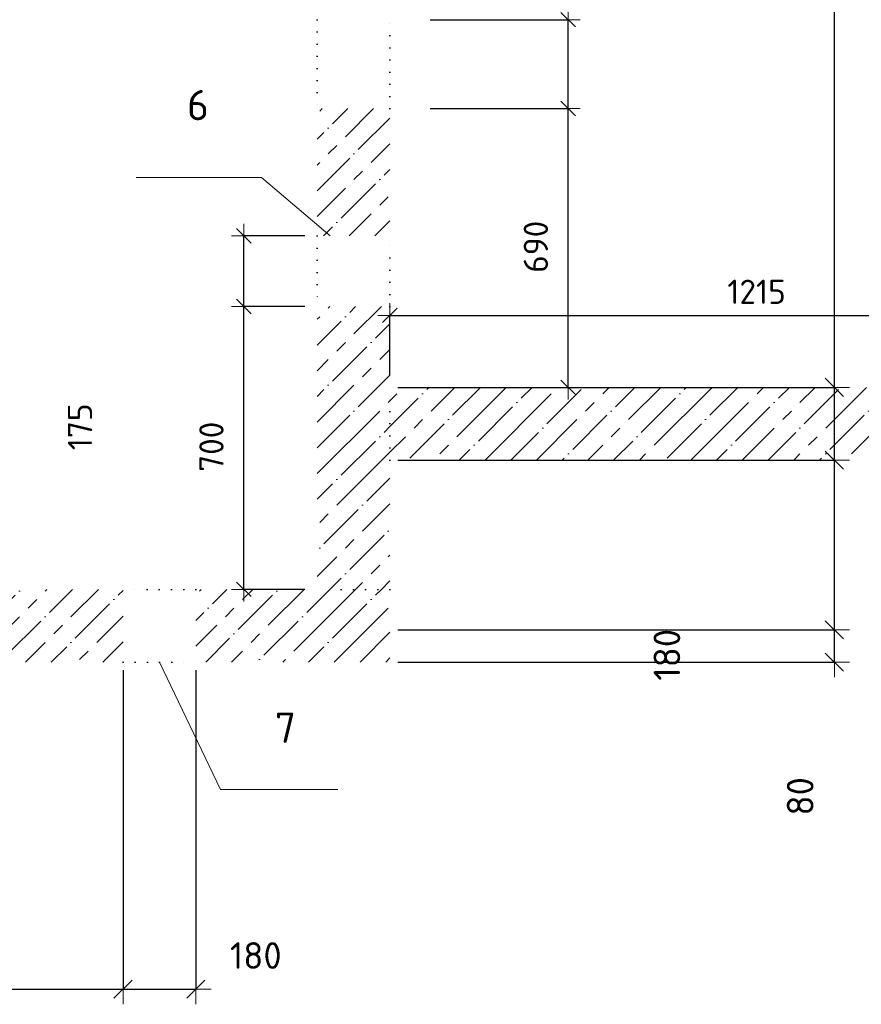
# Model space of a CAD drawing. Header units: millimetres. Extents: x 24180 to 99386, y -42598 to 25936.
# Tile 27 of 41: x 57244 to 59326, y 7473 to 9910. Entities that reach past the tile are written whole.
import ezdxf

# ---------------------------------------------------------------- set-up
doc = ezdxf.new("R2010")
doc.units = ezdxf.units.MM
doc.header["$PDMODE"] = 65
doc.linetypes.add('______5', pattern=[330, 240, -30, 30, -30])
doc.linetypes.add('______9', pattern=[30, 0, -30])
for name, color, linetype, lineweight in [('Standard', 7, 'Continuous', 25), ('Размерная линия_ общее', 7, 'Continuous', 13), ('Размерная линия_ общее_1', 7, 'Continuous', 13), ('Стена_ общее', 7, 'Continuous', 35)]:
    doc.layers.add(name, color=color, linetype=linetype, lineweight=lineweight)
doc.layers.add('Осевая линия_ общее', color=7, linetype='______5', lineweight=13, true_color=0xa0a0a0)
doc.styles.add('ISOCPEUR', font='ISOCPEUR')
doc.dimstyles.new('DIMSTYLE_10', dxfattribs={"dimtxt": 66, "dimasz": 75, "dimexe": 0, "dimexo": 0, "dimgap": 33, "dimtad": 0, "dimdec": 0, "dimrnd": 5, "dimzin": 12, "dimdsep": 46, "dimtxsty": 'ISOCPEUR', "dimblk1": 'ALL_ML_STRICH', "dimblk2": 'ALL_ML_STRICH', "dimsah": 1, "dimcen": 0, "dimclrd": 7, "dimclre": 256, "dimclrt": 7, "dimadec": 0, "dimazin": 0, "dimtfac": 1, "dimtdec": 0, "dimtix": 1, "dimtmove": 2, "dimatfit": 3, "dimfxl": 0, "dimtzin": 0, "dimlwd": 0, "dimlwe": -3, "dimarcsym": 0})
doc.dimstyles.new('DIMSTYLE_12', dxfattribs={"dimtxt": 60, "dimasz": 60, "dimexe": 0, "dimexo": 0, "dimgap": 30, "dimtad": 2, "dimdec": 0, "dimrnd": 5, "dimzin": 12, "dimdsep": 46, "dimtxsty": 'ISOCPEUR', "dimblk1": 'ALL_ML_STRICH', "dimblk2": 'ALL_ML_STRICH', "dimsah": 1, "dimcen": 0, "dimclrd": 7, "dimclre": 256, "dimclrt": 7, "dimadec": 0, "dimazin": 0, "dimtfac": 1, "dimtdec": 0, "dimtix": 1, "dimtmove": 2, "dimatfit": 3, "dimfxl": 0, "dimtzin": 0, "dimlwd": 0, "dimlwe": -3, "dimarcsym": 0})
doc.dimstyles.new('DIMSTYLE_14', dxfattribs={"dimtxt": 60, "dimasz": 60, "dimexe": 0, "dimexo": 0, "dimgap": 30, "dimtad": 0, "dimdec": 0, "dimrnd": 5, "dimzin": 12, "dimdsep": 46, "dimtxsty": 'ISOCPEUR', "dimblk1": 'ALL_ML_STRICH', "dimblk2": 'ALL_ML_STRICH', "dimsah": 1, "dimcen": 0, "dimclrd": 7, "dimclre": 256, "dimclrt": 7, "dimadec": 0, "dimazin": 0, "dimtfac": 1, "dimtdec": 0, "dimtix": 1, "dimtmove": 2, "dimatfit": 3, "dimfxl": 0, "dimtzin": 0, "dimlwd": 0, "dimlwe": -3, "dimarcsym": 0})
doc.dimstyles.new('DIMSTYLE_5', dxfattribs={"dimtxt": 66, "dimasz": 75, "dimexe": 0, "dimexo": 0, "dimgap": 33, "dimtad": 2, "dimdec": 0, "dimrnd": 5, "dimzin": 12, "dimdsep": 46, "dimtxsty": 'ISOCPEUR', "dimblk1": 'ALL_ML_STRICH', "dimblk2": 'ALL_ML_STRICH', "dimsah": 1, "dimcen": 0, "dimclrd": 7, "dimclre": 256, "dimclrt": 7, "dimadec": 0, "dimazin": 0, "dimtfac": 1, "dimtdec": 0, "dimtix": 1, "dimtmove": 2, "dimatfit": 3, "dimfxl": 0, "dimtzin": 0, "dimlwd": 0, "dimlwe": -3, "dimarcsym": 0})
doc.dimstyles.new('DIMSTYLE_7', dxfattribs={"dimtxt": 66, "dimasz": 75, "dimexe": 0, "dimexo": 0, "dimgap": 33, "dimtad": 2, "dimdec": 0, "dimrnd": 5, "dimzin": 12, "dimdsep": 46, "dimtxsty": 'ISOCPEUR', "dimblk1": 'ALL_ML_STRICH', "dimblk2": 'ALL_ML_STRICH', "dimsah": 1, "dimcen": 0, "dimclrd": 7, "dimclre": 256, "dimclrt": 7, "dimadec": 0, "dimazin": 0, "dimtfac": 1, "dimtdec": 0, "dimtix": 1, "dimtmove": 2, "dimatfit": 3, "dimfxl": 0, "dimtvp": 1.2, "dimtzin": 0, "dimlwd": 0, "dimlwe": -3, "dimarcsym": 0})
pattern_1 = [(45, (0, 0), (-63.63961, 63.63961), [120, -15, 0, -15]), (45, (-31.82, 31.82), (-63.63961, 63.63961), [240, -30, 30, -30])]

# ---------------------------------------------------------------- blocks, each defined once
blk = doc.blocks.new('ALL_ML_STRICH')
at = {"color": 0, "linetype": 'ByBlock', "lineweight": -2}
for p, q in [((0, -0.5), (0, 0.5)), ((-1, 0), (0.5, 0)), ((-0.3, -0.3), (0.3, 0.3))]:
    blk.add_line(p, q, dxfattribs=at)
blk = doc.blocks.new('*D156')
at = {"layer": 'DEFPOINTS', "color": 7, "linetype": 'Continuous', "lineweight": 13, "transparency": 33554687}
for p in [(58160, 8400), (58160, 8320), (59259.5, 8320)]:
    blk.add_point(p, dxfattribs=at)
at = {"layer": 'Размерная линия_ общее', "color": 253, "linetype": 'Continuous', "lineweight": -2, "true_color": 0xa0a0a0, "transparency": 33554687}
for p, q in [((58180, 8400), (59259.5, 8400)), ((58180, 8320), (59259.5, 8320))]:
    blk.add_line(p, q, dxfattribs=at)
at = {"layer": 'Размерная линия_ общее', "color": 7, "linetype": 'Continuous', "lineweight": -2, "transparency": 33554687}
blk.add_line((59259.5, 8320), (59259.5, 8400), dxfattribs=at)
at = {"layer": 'Размерная линия_ общее', "color": 7, "linetype": 'Continuous', "lineweight": 13, "transparency": 33554687, "xscale": 75, "yscale": 75, "zscale": 75}
for p, rotation in [((59259.5, 8400), 90), ((59259.5, 8320), 270)]:
    blk.add_blockref('ALL_ML_STRICH', p, dxfattribs=dict(at, rotation=rotation))
at = {"layer": 'Размерная линия_ общее', "color": 7, "linetype": 'Continuous', "lineweight": 13, "transparency": 33554687, "insert": (59174.8, 7987.8), "char_height": 66, "width": 132, "attachment_point": 5, "rotation": 90, "style": 'ISOCPEUR'}
blk.add_mtext('\\A1;{80}', dxfattribs=at)
blk = doc.blocks.new('*D157')
at = {"layer": 'DEFPOINTS', "color": 7, "linetype": 'Continuous', "lineweight": 13, "transparency": 33554687}
for p in [(58160, 8820), (58160, 8400), (59259.5, 8400)]:
    blk.add_point(p, dxfattribs=at)
at = {"layer": 'Размерная линия_ общее', "color": 253, "linetype": 'Continuous', "lineweight": -2, "true_color": 0xa0a0a0, "transparency": 33554687}
for p, q in [((58180, 8820), (59259.5, 8820)), ((58180, 8400), (59259.5, 8400))]:
    blk.add_line(p, q, dxfattribs=at)
at = {"layer": 'Размерная линия_ общее', "color": 7, "linetype": 'Continuous', "lineweight": -2, "transparency": 33554687}
blk.add_line((59259.5, 8400), (59259.5, 8820), dxfattribs=at)
at = {"layer": 'Размерная линия_ общее', "color": 7, "linetype": 'Continuous', "lineweight": 13, "transparency": 33554687, "xscale": 75, "yscale": 75, "zscale": 75}
for p, rotation in [((59259.5, 8820), 90), ((59259.5, 8400), 270)]:
    blk.add_blockref('ALL_ML_STRICH', p, dxfattribs=dict(at, rotation=rotation))
at = {"layer": 'Размерная линия_ общее', "color": 7, "linetype": 'Continuous', "lineweight": 13, "transparency": 33554687, "insert": (59606.8, 8004.3), "char_height": 66, "width": 198, "attachment_point": 5, "rotation": 90, "style": 'ISOCPEUR'}
blk.add_mtext('\\A1;{420}', dxfattribs=at)
blk = doc.blocks.new('*D158')
at = {"layer": 'DEFPOINTS', "color": 7, "linetype": 'Continuous', "lineweight": 13, "transparency": 33554687}
for p in [(58160, 9000), (58160, 8820), (59259.5, 8820)]:
    blk.add_point(p, dxfattribs=at)
at = {"layer": 'Размерная линия_ общее', "color": 253, "linetype": 'Continuous', "lineweight": -2, "true_color": 0xa0a0a0, "transparency": 33554687}
for p, q in [((58180, 9000), (59259.5, 9000)), ((58180, 8820), (59259.5, 8820))]:
    blk.add_line(p, q, dxfattribs=at)
at = {"layer": 'Размерная линия_ общее', "color": 7, "linetype": 'Continuous', "lineweight": -2, "transparency": 33554687}
blk.add_line((59259.5, 8820), (59259.5, 9000), dxfattribs=at)
at = {"layer": 'Размерная линия_ общее', "color": 7, "linetype": 'Continuous', "lineweight": 13, "transparency": 33554687, "xscale": 75, "yscale": 75, "zscale": 75}
for p, rotation in [((59259.5, 9000), 90), ((59259.5, 8820), 270)]:
    blk.add_blockref('ALL_ML_STRICH', p, dxfattribs=dict(at, rotation=rotation))
at = {"layer": 'Размерная линия_ общее', "color": 7, "linetype": 'Continuous', "lineweight": 13, "transparency": 33554687, "insert": (58845.2, 8338.1), "char_height": 66, "width": 198, "attachment_point": 5, "rotation": 90, "style": 'ISOCPEUR'}
blk.add_mtext('\\A1;{180}', dxfattribs=at)
blk = doc.blocks.new('*D159')
at = {"layer": 'DEFPOINTS', "color": 7, "linetype": 'Continuous', "lineweight": 13, "transparency": 33554687}
for p in [(58160, 13900), (58160, 9000), (59259.5, 9000)]:
    blk.add_point(p, dxfattribs=at)
at = {"layer": 'Размерная линия_ общее', "color": 253, "linetype": 'Continuous', "lineweight": -2, "true_color": 0xa0a0a0, "transparency": 33554687}
for p, q in [((58180, 13900), (59259.5, 13900)), ((58180, 9000), (59259.5, 9000))]:
    blk.add_line(p, q, dxfattribs=at)
at = {"layer": 'Размерная линия_ общее', "color": 7, "linetype": 'Continuous', "lineweight": -2, "transparency": 33554687}
blk.add_line((59259.5, 9000), (59259.5, 13900), dxfattribs=at)
at = {"layer": 'Размерная линия_ общее', "color": 7, "linetype": 'Continuous', "lineweight": 13, "transparency": 33554687, "xscale": 75, "yscale": 75, "zscale": 75}
for p, rotation in [((59259.5, 13900), 90), ((59259.5, 9000), 270)]:
    blk.add_blockref('ALL_ML_STRICH', p, dxfattribs=dict(at, rotation=rotation))
at = {"layer": 'Размерная линия_ общее', "color": 7, "linetype": 'Continuous', "lineweight": 13, "transparency": 33554687, "insert": (59176.5, 11710), "char_height": 66, "width": 264, "attachment_point": 5, "rotation": 90, "style": 'ISOCPEUR'}
blk.add_mtext('\\A1;{4900}', dxfattribs=at)
blk = doc.blocks.new('*D165')
at = {"layer": 'DEFPOINTS', "color": 7, "linetype": 'Continuous', "lineweight": 13, "transparency": 33554687}
for p in [(56710, 8320), (57500, 8320), (56710, 7510.6)]:
    blk.add_point(p, dxfattribs=at)
at = {"layer": 'Размерная линия_ общее', "color": 253, "linetype": 'Continuous', "lineweight": -2, "true_color": 0xa0a0a0, "transparency": 33554687}
for p, q in [((56710, 8300), (56710, 7510.6)), ((57500, 8300), (57500, 7510.6))]:
    blk.add_line(p, q, dxfattribs=at)
at = {"layer": 'Размерная линия_ общее', "color": 7, "linetype": 'Continuous', "lineweight": -2, "transparency": 33554687}
blk.add_line((56710, 7510.6), (57500, 7510.6), dxfattribs=at)
at = {"layer": 'Размерная линия_ общее', "color": 7, "linetype": 'Continuous', "lineweight": 13, "transparency": 33554687, "xscale": 75, "yscale": 75, "zscale": 75, "rotation": 180}
blk.add_blockref('ALL_ML_STRICH', (56710, 7510.6), dxfattribs=at)
at = {"layer": 'Размерная линия_ общее', "color": 7, "linetype": 'Continuous', "lineweight": 13, "transparency": 33554687, "xscale": 75, "yscale": 75, "zscale": 75}
blk.add_blockref('ALL_ML_STRICH', (57500, 7510.6), dxfattribs=at)
at = {"layer": 'Размерная линия_ общее', "color": 7, "linetype": 'Continuous', "lineweight": 13, "transparency": 33554687, "insert": (57108.3, 7593.6), "char_height": 66, "width": 198, "attachment_point": 5, "style": 'ISOCPEUR'}
blk.add_mtext('\\A1;{790}', dxfattribs=at)
blk = doc.blocks.new('*D166')
at = {"layer": 'DEFPOINTS', "color": 7, "linetype": 'Continuous', "lineweight": 13, "transparency": 33554687}
for p in [(57500, 8320), (57680, 8320), (57500, 7510.6)]:
    blk.add_point(p, dxfattribs=at)
at = {"layer": 'Размерная линия_ общее', "color": 253, "linetype": 'Continuous', "lineweight": -2, "true_color": 0xa0a0a0, "transparency": 33554687}
for p, q in [((57500, 8300), (57500, 7510.6)), ((57680, 8300), (57680, 7510.6))]:
    blk.add_line(p, q, dxfattribs=at)
at = {"layer": 'Размерная линия_ общее', "color": 7, "linetype": 'Continuous', "lineweight": -2, "transparency": 33554687}
blk.add_line((57500, 7510.6), (57680, 7510.6), dxfattribs=at)
at = {"layer": 'Размерная линия_ общее', "color": 7, "linetype": 'Continuous', "lineweight": 13, "transparency": 33554687, "xscale": 75, "yscale": 75, "zscale": 75, "rotation": 180}
blk.add_blockref('ALL_ML_STRICH', (57500, 7510.6), dxfattribs=at)
at = {"layer": 'Размерная линия_ общее', "color": 7, "linetype": 'Continuous', "lineweight": 13, "transparency": 33554687, "xscale": 75, "yscale": 75, "zscale": 75}
blk.add_blockref('ALL_ML_STRICH', (57680, 7510.6), dxfattribs=at)
at = {"layer": 'Размерная линия_ общее', "color": 7, "linetype": 'Continuous', "lineweight": 13, "transparency": 33554687, "insert": (57828.3, 7593.8), "char_height": 66, "width": 198, "attachment_point": 5, "style": 'ISOCPEUR'}
blk.add_mtext('\\A1;{180}', dxfattribs=at)
blk = doc.blocks.new('*D174')
at = {"layer": 'DEFPOINTS', "color": 7, "linetype": 'Continuous', "lineweight": 13, "transparency": 33554687}
for p in [(58160, 9178.2), (58160, 9000), (59375, 9000)]:
    blk.add_point(p, dxfattribs=at)
at = {"layer": 'Размерная линия_ общее_1', "color": 253, "linetype": 'Continuous', "lineweight": -2, "true_color": 0xa0a0a0, "transparency": 33554687}
for p, q in [((58160, 9030), (58160, 9178.2)), ((59375, 9030), (59375, 9178.2))]:
    blk.add_line(p, q, dxfattribs=at)
at = {"layer": 'Размерная линия_ общее_1', "color": 7, "linetype": 'Continuous', "lineweight": -2, "transparency": 33554687}
blk.add_line((58160, 9178.2), (59375, 9178.2), dxfattribs=at)
at = {"layer": 'Размерная линия_ общее_1', "color": 7, "linetype": 'Continuous', "lineweight": 13, "transparency": 33554687, "xscale": 60, "yscale": 60, "zscale": 60, "rotation": 180}
blk.add_blockref('ALL_ML_STRICH', (58160, 9178.2), dxfattribs=at)
at = {"layer": 'Размерная линия_ общее_1', "color": 7, "linetype": 'Continuous', "lineweight": 13, "transparency": 33554687, "xscale": 60, "yscale": 60, "zscale": 60}
blk.add_blockref('ALL_ML_STRICH', (59375, 9178.2), dxfattribs=at)
at = {"layer": 'Размерная линия_ общее_1', "color": 7, "linetype": 'Continuous', "lineweight": 13, "transparency": 33554687, "insert": (59066.9, 9236.6), "char_height": 60, "width": 240, "attachment_point": 5, "style": 'ISOCPEUR'}
blk.add_mtext('\\A1;{1215}', dxfattribs=at)
blk = doc.blocks.new('*D284')
at = {"layer": 'DEFPOINTS', "color": 7, "linetype": 'Continuous', "lineweight": 13, "transparency": 33554687}
for p in [(58160, 9690), (58160, 9000), (58601, 9000)]:
    blk.add_point(p, dxfattribs=at)
at = {"layer": 'Размерная линия_ общее_1', "color": 253, "linetype": 'Continuous', "lineweight": -2, "true_color": 0xa0a0a0, "transparency": 33554687}
for p, q in [((58260, 9690), (58601, 9690)), ((58260, 9000), (58601, 9000))]:
    blk.add_line(p, q, dxfattribs=at)
at = {"layer": 'Размерная линия_ общее_1', "color": 7, "linetype": 'Continuous', "lineweight": -2, "transparency": 33554687}
blk.add_line((58601, 9000), (58601, 9690), dxfattribs=at)
at = {"layer": 'Размерная линия_ общее_1', "color": 7, "linetype": 'Continuous', "lineweight": 13, "transparency": 33554687, "xscale": 60, "yscale": 60, "zscale": 60}
for p, rotation in [((58601, 9690), 90), ((58601, 9000), 270)]:
    blk.add_blockref('ALL_ML_STRICH', p, dxfattribs=dict(at, rotation=rotation))
at = {"layer": 'Размерная линия_ общее_1', "color": 7, "linetype": 'Continuous', "lineweight": 13, "transparency": 33554687, "insert": (58521, 9348), "char_height": 60, "width": 180, "attachment_point": 5, "rotation": 90, "style": 'ISOCPEUR'}
blk.add_mtext('\\A1;{690}', dxfattribs=at)
blk = doc.blocks.new('*D285')
at = {"layer": 'DEFPOINTS', "color": 7, "linetype": 'Continuous', "lineweight": 13, "transparency": 33554687}
for p in [(58160, 9910), (58160, 9690), (58601, 9690)]:
    blk.add_point(p, dxfattribs=at)
at = {"layer": 'Размерная линия_ общее_1', "color": 253, "linetype": 'Continuous', "lineweight": -2, "true_color": 0xa0a0a0, "transparency": 33554687}
for p, q in [((58260, 9910), (58601, 9910)), ((58260, 9690), (58601, 9690))]:
    blk.add_line(p, q, dxfattribs=at)
at = {"layer": 'Размерная линия_ общее_1', "color": 7, "linetype": 'Continuous', "lineweight": -2, "transparency": 33554687}
blk.add_line((58601, 9690), (58601, 9910), dxfattribs=at)
at = {"layer": 'Размерная линия_ общее_1', "color": 7, "linetype": 'Continuous', "lineweight": 13, "transparency": 33554687, "xscale": 60, "yscale": 60, "zscale": 60}
for p, rotation in [((58601, 9910), 90), ((58601, 9690), 270)]:
    blk.add_blockref('ALL_ML_STRICH', p, dxfattribs=dict(at, rotation=rotation))
at = {"layer": 'Размерная линия_ общее_1', "color": 7, "linetype": 'Continuous', "lineweight": 13, "transparency": 33554687, "insert": (58940.6, 9988.1), "char_height": 60, "width": 180, "attachment_point": 5, "rotation": 90, "style": 'ISOCPEUR'}
blk.add_mtext('\\A1;{220}', dxfattribs=at)
blk = doc.blocks.new('*D294')
at = {"layer": 'DEFPOINTS', "color": 7, "linetype": 'Continuous', "lineweight": 13, "transparency": 33554687}
for p in [(57980, 9200), (57798.6, 8500), (57980, 8500)]:
    blk.add_point(p, dxfattribs=at)
at = {"layer": 'Размерная линия_ общее_1', "color": 253, "linetype": 'Continuous', "lineweight": -2, "true_color": 0xa0a0a0, "transparency": 33554687}
for p, q in [((57950, 9200), (57798.6, 9200)), ((57950, 8500), (57798.6, 8500))]:
    blk.add_line(p, q, dxfattribs=at)
at = {"layer": 'Размерная линия_ общее_1', "color": 7, "linetype": 'Continuous', "lineweight": -2, "transparency": 33554687}
blk.add_line((57798.6, 8500), (57798.6, 9200), dxfattribs=at)
at = {"layer": 'Размерная линия_ общее_1', "color": 7, "linetype": 'Continuous', "lineweight": 13, "transparency": 33554687, "xscale": 60, "yscale": 60, "zscale": 60}
for p, rotation in [((57798.6, 9200), 90), ((57798.6, 8500), 270)]:
    blk.add_blockref('ALL_ML_STRICH', p, dxfattribs=dict(at, rotation=rotation))
at = {"layer": 'Размерная линия_ общее_1', "color": 7, "linetype": 'Continuous', "lineweight": 13, "transparency": 33554687, "insert": (57718.6, 8853), "char_height": 60, "width": 180, "attachment_point": 5, "rotation": 90, "style": 'ISOCPEUR'}
blk.add_mtext('\\A1;{700}', dxfattribs=at)
blk = doc.blocks.new('*D295')
at = {"layer": 'DEFPOINTS', "color": 7, "linetype": 'Continuous', "lineweight": 13, "transparency": 33554687}
for p in [(57980, 9375), (57798.6, 9200), (57980, 9200)]:
    blk.add_point(p, dxfattribs=at)
at = {"layer": 'Размерная линия_ общее_1', "color": 253, "linetype": 'Continuous', "lineweight": -2, "true_color": 0xa0a0a0, "transparency": 33554687}
for p, q in [((57950, 9375), (57798.6, 9375)), ((57950, 9200), (57798.6, 9200))]:
    blk.add_line(p, q, dxfattribs=at)
at = {"layer": 'Размерная линия_ общее_1', "color": 7, "linetype": 'Continuous', "lineweight": -2, "transparency": 33554687}
blk.add_line((57798.6, 9200), (57798.6, 9375), dxfattribs=at)
at = {"layer": 'Размерная линия_ общее_1', "color": 7, "linetype": 'Continuous', "lineweight": 13, "transparency": 33554687, "xscale": 60, "yscale": 60, "zscale": 60}
for p, rotation in [((57798.6, 9375), 90), ((57798.6, 9200), 270)]:
    blk.add_blockref('ALL_ML_STRICH', p, dxfattribs=dict(at, rotation=rotation))
at = {"layer": 'Размерная линия_ общее_1', "color": 7, "linetype": 'Continuous', "lineweight": 13, "transparency": 33554687, "insert": (57393.4, 8902.3), "char_height": 60, "width": 180, "attachment_point": 5, "rotation": 90, "style": 'ISOCPEUR'}
blk.add_mtext('\\A1;{175}', dxfattribs=at)

msp = doc.modelspace()

# ---------------------------------------------------------------- hatches: boundary and pattern name
at = {"layer": 'Стена_ общее', "linetype": 'Continuous', "lineweight": 18, "transparency": 33554687}
h = msp.add_hatch(dxfattribs=at)
h.set_pattern_fill('__________539', scale=30, style=0, pattern_type=2)
h.set_pattern_definition(pattern_1)
h.paths.add_polyline_path([(58160, 9375), (58160, 9690), (57980, 9690), (57980, 9375)], flags=0)
h = msp.add_hatch(dxfattribs=at)
h.set_pattern_fill('__________539', scale=30, style=0, pattern_type=2)
h.set_pattern_definition(pattern_1)
h.paths.add_polyline_path([(57980, 9200), (57980, 8500), (58160, 8500), (58160, 9200)], flags=0)
h = msp.add_hatch(dxfattribs=at)
h.set_pattern_fill('__________539', scale=30, style=0, pattern_type=2)
h.set_pattern_definition(pattern_1)
h.paths.add_polyline_path([(58160, 8820), (60690, 8820), (60690, 9000), (59395, 9000), (59395, 8950), (59355, 8950), (59355, 9000), (58160, 9000)], flags=0)
h = msp.add_hatch(dxfattribs=at)
h.set_pattern_fill('__________539', scale=30, style=0, pattern_type=2)
h.set_pattern_definition(pattern_1)
h.paths.add_polyline_path([(57500, 8500), (56710, 8500), (56710, 8320), (57500, 8320)], flags=0)
h = msp.add_hatch(dxfattribs=at)
h.set_pattern_fill('__________539', scale=30, style=0, pattern_type=2)
h.set_pattern_definition(pattern_1)
h.paths.add_polyline_path([(58160, 8500), (57680, 8500), (57680, 8320), (58160, 8320)], flags=0)

# ---------------------------------------------------------------- linework, layer by layer
at = {"layer": 'Осевая линия_ общее', "color": 7, "linetype": 'Continuous', "lineweight": 13, "transparency": 33554687}
for points in [[(58012, 9375), (57842.3, 9519.7), (57532.3, 9519.7)], [(57590, 8320), (57740.9, 8004.8), (58030.9, 8004.8)]]:
    msp.add_lwpolyline(points, dxfattribs=at)
at = {"layer": 'Стена_ общее', "color": 7, "linetype": '______9', "lineweight": -3, "transparency": 33554687}
for p, q in [((57980, 9910), (57980, 9690)), ((57980, 9910), (57980, 9690)), ((58160, 9690), (58160, 9910)), ((58160, 9690), (58160, 9910)), ((57980, 9375), (57980, 9200)), ((57980, 9375), (57980, 9200)), ((58160, 9200), (58160, 9375)), ((58160, 9200), (58160, 9375)), ((58160, 8820), (58160, 9000)), ((57680, 8500), (57500, 8500)), ((57680, 8500), (57500, 8500)), ((58160, 8500), (57980, 8500)), ((57500, 8320), (57680, 8320)), ((57500, 8320), (57680, 8320))]:
    msp.add_line(p, q, dxfattribs=at)

# ---------------------------------------------------------------- texts
at = {"layer": 'Standard', "color": 7, "linetype": 'Continuous', "lineweight": 13, "transparency": 33554687, "char_height": 75, "width": 81.667, "attachment_point": 5, "style": 'ISOCPEUR'}
for s, insert in [('\\A1;{\\fISOCPEUR|i0|b0;\\H75.000000;\\W1.000000;\\C7;6}\\P', (57685.3, 9698.6)), ('\\A1;{\\fISOCPEUR|i0|b0;\\H75.000000;\\W1.000000;\\C7;7}\\P', (57901.6, 8157.7))]:
    msp.add_mtext(s, dxfattribs=dict(at, insert=insert))

# ---------------------------------------------------------------- dimensions: what is measured, and where the dimension line sits
at = {"layer": 'Размерная линия_ общее', "color": 7, "linetype": 'Continuous', "lineweight": 13, "transparency": 33554687}
for base, p1, p2, dimstyle, picture, middle in [((59259.5, 13900), (58180, 9000), (58180, 13900), 'DIMSTYLE_5', '*D159', (59176.5, 11710)), ((59259.5, 9000), (58180, 8820), (58180, 9000), 'DIMSTYLE_7', '*D158', (58845.2, 8338.1)), ((59259.5, 8820), (58180, 8400), (58180, 8820), 'DIMSTYLE_10', '*D157', (59606.8, 8004.3)), ((59259.5, 8400), (58180, 8320), (58180, 8400), 'DIMSTYLE_7', '*D156', (59174.8, 7987.8))]:
    dim = msp.add_linear_dim(base=base, p1=p1, p2=p2, angle=90, dimstyle=dimstyle, override={"dimpost": '<>', "dimclrd": 7, "dimclre": 253, "dimclrt": 7, "dimlwd": 0, "dimlwe": 65533}, dxfattribs=at)
    dim.commit()
    dim.dimension.update_dxf_attribs({"geometry": picture, "text_midpoint": middle, "dimtype": 160})
for base, p1, p2, dimstyle, picture, middle in [((57500, 7510.6), (56710, 8300), (57500, 8300), 'DIMSTYLE_5', '*D165', (57108.3, 7593.6)), ((57680, 7510.6), (57500, 8300), (57680, 8300), 'DIMSTYLE_7', '*D166', (57828.3, 7593.8))]:
    dim = msp.add_linear_dim(base=base, p1=p1, p2=p2, dimstyle=dimstyle, override={"dimpost": '<>', "dimclrd": 7, "dimclre": 253, "dimclrt": 7, "dimlwd": 0, "dimlwe": 65533}, dxfattribs=at)
    dim.commit()
    dim.dimension.update_dxf_attribs({"geometry": picture, "text_midpoint": middle, "dimtype": 160})
at = {"layer": 'Размерная линия_ общее_1', "color": 7, "linetype": 'Continuous', "lineweight": 13, "transparency": 33554687}
for base, p1, p2, dimstyle, picture, middle in [((58601, 9910), (58260, 9690), (58260, 9910), 'DIMSTYLE_14', '*D285', (58940.6, 9988.1)), ((58601, 9690), (58260, 9000), (58260, 9690), 'DIMSTYLE_12', '*D284', (58521, 9348)), ((57798.6, 9375), (57950, 9200), (57950, 9375), 'DIMSTYLE_12', '*D295', (57393.4, 8902.3)), ((57798.6, 9200), (57950, 8500), (57950, 9200), 'DIMSTYLE_12', '*D294', (57718.6, 8853))]:
    dim = msp.add_linear_dim(base=base, p1=p1, p2=p2, angle=90, dimstyle=dimstyle, override={"dimpost": '<>', "dimclrd": 7, "dimclre": 253, "dimclrt": 7, "dimlwd": 0, "dimlwe": 65533}, dxfattribs=at)
    dim.commit()
    dim.dimension.update_dxf_attribs({"geometry": picture, "text_midpoint": middle, "dimtype": 160})
dim = msp.add_linear_dim(base=(59375, 9178.2), p1=(58160, 9030), p2=(59375, 9030), dimstyle='DIMSTYLE_12', override={"dimpost": '<>', "dimclrd": 7, "dimclre": 253, "dimclrt": 7, "dimlwd": 0, "dimlwe": 65533}, dxfattribs=at)
dim.commit()
dim.dimension.update_dxf_attribs({"geometry": '*D174', "text_midpoint": (59066.9, 9236.6), "dimtype": 160})

doc.saveas('drawing.dxf')
